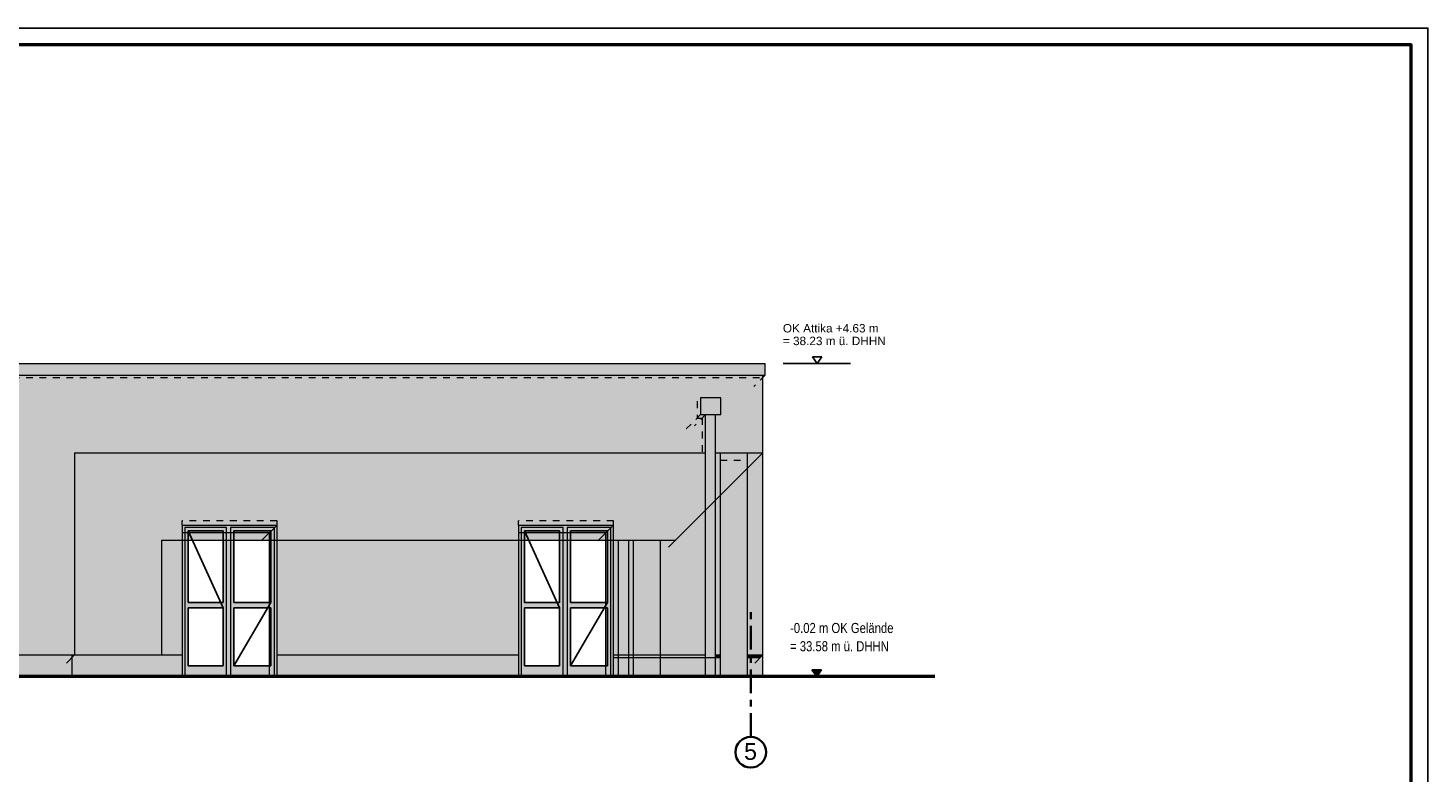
# Model space of a CAD drawing. Header units: metres. Extents: x 1169 to 1496, y -112 to 50.
# Tile 181 of 256: x 1376 to 1397, y -64 to -53. Entities that reach past the tile are written whole.
import ezdxf

# ---------------------------------------------------------------- set-up
doc = ezdxf.new("R2010")
doc.units = ezdxf.units.M
doc.header["$XCLIPFRAME"] = 2
for name, pattern in [('AUSGEZOGEN', [0]), ('PUNKT2_S9', [0.0015, 0, -0.0015]), ('STRICHPUNKT2_S5', [0.5, 0.35, -0.05, 0.05, -0.05]), ('VERDECKT2_S2', [0.15, 0.1, -0.05])]:
    doc.linetypes.add(name, pattern=pattern)
for name, color, linetype, lineweight in [('XR$1$Legende', 4, 'AUSGEZOGEN', 13), ('XR$2$Achsen', 4, 'AUSGEZOGEN', 13), ('XR$2$Allgemein', 4, 'AUSGEZOGEN', 13), ('XR$2$Ansicht', 1, 'AUSGEZOGEN', 50), ('XR$2$Beschriften', 4, 'AUSGEZOGEN', 13), ('XR$2$Dach_1', 3, 'AUSGEZOGEN', 18), ('XR$2$Maßlinie 1_50', 7, 'AUSGEZOGEN', 25), ('XR$2$Text 1_100', 3, 'AUSGEZOGEN', 18), ('XR$2$Türen', 3, 'AUSGEZOGEN', 18), ('XR$2$Wegeflächen', 4, 'AUSGEZOGEN', 13), ('XR$3$Design', 4, 'AUSGEZOGEN', 13), ('XR$3$Muster', 4, 'AUSGEZOGEN', 13), ('XR$3$Möblierung', 4, 'AUSGEZOGEN', 13), ('XR$4$Ansicht', 1, 'AUSGEZOGEN', 50), ('XR$4$Muster', 4, 'AUSGEZOGEN', 13), ('XR$4$Möblierung', 4, 'AUSGEZOGEN', 13), ('XR$4$STANDARD_1', 7, 'AUSGEZOGEN', 25), ('XR$5$Möblierung', 4, 'AUSGEZOGEN', 13)]:
    doc.layers.add(name, color=color, linetype=linetype, lineweight=lineweight)
doc.styles.add('ARIAL', font='arial.ttf')
picture_1 = doc.add_image_def('image1.tif', size_in_pixel=(512, 512))

# ---------------------------------------------------------------- blocks, each defined once
blk = doc.blocks.new('NSY145')
at = {"color": 0, "linetype": 'ByBlock', "lineweight": -2}
for p, q in [((-0.035, 0.05), (0, 0.05)), ((0, 0), (-0.035, 0.05)), ((0.03, 0.048), (-0.03, 0.048)), ((-0.03, 0.048), (0, 0.004)), ((-0.025, 0.045), (0, 0.045)), ((0, 0.009), (-0.025, 0.045)), ((0.021, 0.043), (-0.021, 0.043)), ((-0.021, 0.043), (0, 0.013)), ((-0.016, 0.04), (0, 0.04)), ((0, 0.017), (-0.016, 0.04)), ((0.011, 0.038), (-0.011, 0.038)), ((-0.011, 0.038), (0, 0.022)), ((-0.006, 0.035), (0, 0.035)), ((0, 0.026), (-0.006, 0.035)), ((0.001, 0.033), (-0.001, 0.033)), ((-0.001, 0.033), (0, 0.031)), ((0, 0.05), (0.035, 0.05)), ((0.035, 0.05), (0, 0)), ((0, 0.004), (0.03, 0.048)), ((0, 0.045), (0.025, 0.045)), ((0.025, 0.045), (0, 0.009)), ((0, 0.013), (0.021, 0.043)), ((0, 0.04), (0.016, 0.04)), ((0.016, 0.04), (0, 0.017)), ((0, 0.022), (0.011, 0.038)), ((0, 0.035), (0.006, 0.035)), ((0.006, 0.035), (0, 0.026)), ((0, 0.031), (0.001, 0.033))]:
    blk.add_line(p, q, dxfattribs=at)
blk = doc.blocks.new('NSY144')
at = {"color": 0, "linetype": 'ByBlock', "lineweight": -2}
for p, q in [((0.035, 0.05), (-0.035, 0.05)), ((-0.035, 0.05), (0, 0)), ((0, 0), (0.035, 0.05))]:
    blk.add_line(p, q, dxfattribs=at)

msp = doc.modelspace()

# ---------------------------------------------------------------- hatches: boundary and pattern name
at = {"layer": 'XR$3$Muster', "linetype": 'AUSGEZOGEN', "lineweight": 13, "transparency": 33554687}
msp.add_hatch(color=252, dxfattribs=at).paths.add_polyline_path([(1386.1317, -58.3558), (1386.4317, -58.3558), (1386.4317, -58.1058), (1386.1317, -58.1058)])
h = msp.add_hatch(color=7, dxfattribs=at)
h.set_gradient(color1=(199, 199, 199), color2=(48, 48, 48), one_color=1, name='INVCYLINDER')
h.paths.add_polyline_path([(1386.2067, -62.2451), (1386.3567, -62.2451), (1386.3567, -58.3558), (1386.2067, -58.3558)], flags=0)
at = {"layer": 'XR$3$Möblierung', "linetype": 'AUSGEZOGEN', "lineweight": 13, "true_color": 0x9f9d98, "transparency": 33554687}
msp.add_hatch(color=253, dxfattribs=at).paths.add_polyline_path([(1387.0881, -57.7724), (1387.0881, -57.5951), (1359.8411, -57.5951), (1356.6825, -57.5964), (1356.6825, -57.7724)])
at = {"layer": 'XR$4$Muster', "linetype": 'AUSGEZOGEN', "lineweight": 13, "transparency": 33554687}
for points in [[(1386.08, -58.4075), (1386.155, -58.4075), (1386.155, -58.9251), (1386.2067, -58.9251), (1386.2067, -58.3558), (1386.1317, -58.3558), (1386.1317, -58.1058), (1386.08, -58.1575)], [(1378.4281, -60.1124), (1379.7208, -60.1124), (1379.7208, -62.2251), (1379.8381, -62.2251), (1379.8381, -59.9951), (1378.4281, -59.9951)], [(1383.4281, -60.1124), (1384.7208, -60.1124), (1384.7208, -62.2251), (1384.8381, -62.2251), (1384.8381, -59.9951), (1383.4281, -59.9951)], [(1373.5831, -61.9251), (1373.5831, -61.9651), (1378.4281, -61.9651), (1378.4281, -61.9251)], [(1379.8381, -61.9251), (1379.8381, -61.9651), (1383.4281, -61.9651), (1383.4281, -61.9251)], [(1386.2067, -61.9651), (1386.2067, -61.9251), (1384.8381, -61.9251), (1384.8381, -61.9651)], [(1386.4281, -61.9651), (1386.4281, -61.9251), (1386.3567, -61.9251), (1386.3567, -61.9651)], [(1386.8281, -61.9651), (1387.0181, -61.9651), (1387.0531, -61.9301), (1387.0531, -61.9251), (1386.8281, -61.9251)]]:
    msp.add_hatch(color=250, dxfattribs=at).paths.add_polyline_path(points)
at = {"layer": 'XR$4$Möblierung', "linetype": 'AUSGEZOGEN', "lineweight": 13, "transparency": 33554687}
msp.add_hatch(color=59, dxfattribs=at).paths.add_polyline_path([(1387.0581, -57.7724), (1356.7081, -57.7724), (1356.7081, -57.8024), (1387.0581, -57.8024)])
at = {"layer": 'XR$4$STANDARD_1', "linetype": 'AUSGEZOGEN', "lineweight": 50, "transparency": 33554687}
for points in [[(1385.5353, -62.2451), (1385.5353, -60.2179), (1385.7653, -60.2179), (1386.2067, -59.7765), (1386.2067, -58.9251), (1376.8281, -58.9251), (1376.8281, -61.9251), (1378.1209, -61.9251), (1378.1209, -60.2179), (1385.1353, -60.2179), (1385.1353, -62.2451)], [(1387.0581, -58.9251), (1386.3567, -58.9251), (1386.3567, -59.6265), (1386.4281, -59.5551), (1386.4281, -59.0317), (1386.8281, -59.0317), (1386.8281, -59.1551)], [(1385.0639, -60.2179), (1384.9139, -60.2179), (1384.9139, -62.2451), (1385.0639, -62.2451)]]:
    msp.add_hatch(color=250, dxfattribs=at).paths.add_polyline_path(points)
at = {"layer": 'XR$5$Möblierung', "linetype": 'AUSGEZOGEN', "lineweight": 13, "true_color": 0xe1d7c9, "transparency": 33554687}
h = msp.add_hatch(color=254, dxfattribs=at)
h.paths.add_polyline_path([(1386.08, -58.1575), (1386.1317, -58.1058), (1386.4317, -58.1058), (1386.4317, -58.3558), (1386.3567, -58.3558), (1386.3567, -58.9251), (1387.0581, -58.9251), (1387.0581, -57.8024), (1356.7681, -57.8024), (1356.7681, -61.9251), (1360.3279, -61.9251), (1360.3279, -60.4351), (1357.9281, -60.4351), (1357.9281, -59.4951), (1360.3279, -59.4951), (1360.3279, -58.4075), (1360.2529, -58.4075), (1360.2529, -58.1575), (1360.3046, -58.1058), (1360.6046, -58.1058), (1360.6046, -58.3558), (1360.5296, -58.3558), (1360.5296, -59.4951), (1373.3815, -59.4951), (1373.3815, -58.4075), (1373.3065, -58.4075), (1373.3065, -58.1575), (1373.3581, -58.1058), (1373.6581, -58.1058), (1373.6581, -58.3558), (1373.5831, -58.3558), (1373.5831, -59.4951), (1375.4631, -59.4951), (1375.4631, -60.4351), (1373.5831, -60.4351), (1373.5831, -61.9251), (1376.8281, -61.9251), (1376.8281, -58.9251), (1386.155, -58.9251), (1386.155, -58.4075), (1386.08, -58.4075)])
h.paths.add_polyline_path([(1360.5296, -60.4351), (1360.5296, -61.9251), (1373.3815, -61.9251), (1373.3815, -60.4351)])
h.paths.add_polyline_path([(1386.8281, -62.2451), (1386.8281, -59.0317), (1386.4281, -59.0317), (1386.4281, -62.2451)])
h.paths.add_polyline_path([(1375.4221, -60.5055), (1374.7621, -60.5055), (1374.7926, -60.4751), (1375.4526, -60.4751)], flags=16)
h.paths.add_polyline_path([(1357.9281, -60.4751), (1358.5881, -60.4751), (1358.5577, -60.5055), (1357.8977, -60.5055)], flags=16)
h.paths.add_polyline_path([(1360.6781, -60.4751), (1361.3381, -60.4751), (1361.3077, -60.5055), (1360.6477, -60.5055)], flags=16)
h.paths.add_polyline_path([(1373.1821, -60.5055), (1372.5221, -60.5055), (1372.5526, -60.4751), (1373.2126, -60.4751)], flags=16)
h.paths.add_polyline_path([(1370.5577, -60.5055), (1369.8977, -60.5055), (1369.9281, -60.4751), (1370.5881, -60.4751)], flags=16)
h.paths.add_polyline_path([(1369.1827, -60.5055), (1368.5227, -60.5055), (1368.5531, -60.4751), (1369.2131, -60.4751)], flags=16)
h.paths.add_polyline_path([(1366.0577, -60.5055), (1365.3977, -60.5055), (1365.4281, -60.4751), (1366.0881, -60.4751)], flags=16)
h.paths.add_polyline_path([(1363.6827, -60.5055), (1363.0227, -60.5055), (1363.0531, -60.4751), (1363.7131, -60.4751)], flags=16)
at = {"layer": 'XR$5$Möblierung', "linetype": 'AUSGEZOGEN', "lineweight": 13, "true_color": 0xcdc4b7, "transparency": 33554687}
for points in [[(1386.8281, -59.1551), (1386.8281, -61.9251), (1387.0581, -61.9251), (1387.0581, -58.9251)], [(1386.4281, -61.9251), (1386.4281, -59.5551), (1386.3567, -59.6265), (1386.3567, -61.9251)], [(1385.5353, -61.9251), (1386.2067, -61.9251), (1386.2067, -59.7765), (1385.7653, -60.2179), (1385.5353, -60.2179)], [(1378.1209, -60.2179), (1378.1209, -61.9251), (1378.4281, -61.9251), (1378.4281, -60.2179)], [(1379.8381, -60.2179), (1379.8381, -61.9251), (1383.4281, -61.9251), (1383.4281, -60.2179)], [(1384.9139, -61.9251), (1384.9139, -60.2179), (1384.8381, -60.2179), (1384.8381, -61.9251)], [(1385.1353, -61.9251), (1385.1353, -60.2179), (1385.0639, -60.2179), (1385.0639, -61.9251)]]:
    msp.add_hatch(color=9, dxfattribs=at).paths.add_polyline_path(points)
at = {"layer": 'XR$5$Möblierung', "linetype": 'AUSGEZOGEN', "lineweight": 13, "true_color": 0x6b665e, "transparency": 33554687}
h = msp.add_hatch(color=251, dxfattribs=at)
h.paths.add_polyline_path([(1379.1981, -61.2251), (1379.7208, -61.2251), (1379.7208, -61.1451), (1379.1981, -61.1451), (1379.1981, -60.2179), (1379.0381, -60.2179), (1379.0381, -61.1451), (1378.5181, -61.1451), (1378.5181, -60.2179), (1378.4281, -60.2179), (1378.4281, -62.2251), (1379.7208, -62.2251), (1379.7208, -62.0851), (1379.1981, -62.0851)])
h.paths.add_polyline_path([(1378.5181, -62.0851), (1378.5181, -61.2251), (1379.0381, -61.2251), (1379.0381, -62.0851)], flags=16)
h = msp.add_hatch(color=251, dxfattribs=at)
h.paths.add_polyline_path([(1384.1981, -61.2251), (1384.7208, -61.2251), (1384.7208, -61.1451), (1384.1981, -61.1451), (1384.1981, -60.2179), (1384.0381, -60.2179), (1384.0381, -61.1451), (1383.5181, -61.1451), (1383.5181, -60.2179), (1383.4281, -60.2179), (1383.4281, -62.2251), (1384.7208, -62.2251), (1384.7208, -62.0851), (1384.1981, -62.0851)])
h.paths.add_polyline_path([(1383.5181, -62.0851), (1383.5181, -61.2251), (1384.0381, -61.2251), (1384.0381, -62.0851)], flags=16)
at = {"layer": 'XR$5$Möblierung', "linetype": 'AUSGEZOGEN', "lineweight": 13, "true_color": 0xc1b7a5, "transparency": 33554687}
msp.add_hatch(color=253, dxfattribs=at).paths.add_polyline_path([(1373.5831, -62.2451), (1376.7881, -62.2451), (1376.7881, -61.9651), (1373.5831, -61.9651)])
at = {"layer": 'XR$5$Möblierung', "linetype": 'AUSGEZOGEN', "lineweight": 13, "true_color": 0xada494, "transparency": 33554687}
for points in [[(1384.8381, -61.9651), (1384.8381, -62.2251), (1383.4281, -62.2251), (1383.4281, -61.9651), (1379.8381, -61.9651), (1379.8381, -62.2251), (1378.4281, -62.2251), (1378.4281, -61.9651), (1376.7881, -61.9651), (1376.7881, -62.2451), (1384.9139, -62.2451), (1384.9139, -61.9651)], [(1385.1353, -62.2451), (1385.1353, -61.9651), (1385.0639, -61.9651), (1385.0639, -62.2451)], [(1386.2067, -62.2451), (1386.2067, -61.9651), (1385.5353, -61.9651), (1385.5353, -62.2451)], [(1386.3567, -61.9651), (1386.3567, -62.2451), (1386.4281, -62.2451), (1386.4281, -61.9651)], [(1386.8281, -61.9651), (1386.8281, -62.2451), (1387.0531, -62.2451), (1387.0531, -61.9301), (1387.0181, -61.9651)]]:
    msp.add_hatch(color=253, dxfattribs=at).paths.add_polyline_path(points)

# ---------------------------------------------------------------- linework, layer by layer
at = {"layer": 'XR$1$Legende', "color": 6, "linetype": 'AUSGEZOGEN', "lineweight": 25, "transparency": 33554687}
msp.add_lwpolyline([(1337.4935, -87.6131), (1396.9435, -87.6131), (1396.9435, -52.6131), (1337.4935, -52.6131), (1337.4935, -87.6131)], close=True, dxfattribs=at)
at = {"layer": 'XR$1$Legende', "color": 1, "linetype": 'AUSGEZOGEN', "lineweight": 50, "transparency": 33554687}
msp.add_lwpolyline([(1338.4935, -87.3631), (1396.6935, -87.3631), (1396.6935, -52.8631), (1338.4935, -52.8631), (1338.4935, -87.3631)], close=True, dxfattribs=at)
at = {"layer": 'XR$2$Achsen', "color": 35, "linetype": 'STRICHPUNKT2_S5', "lineweight": 35, "transparency": 33554687}
msp.add_line((1386.8781, -63.1415), (1386.8781, -61.2451), dxfattribs=at)
at = {"layer": 'XR$2$Achsen', "color": 35, "linetype": 'AUSGEZOGEN', "lineweight": 35, "transparency": 33554687}
msp.add_circle((1386.8781, -63.3697), 0.2282, dxfattribs=at)
at = {"layer": 'XR$2$Allgemein', "color": 4, "linetype": 'AUSGEZOGEN', "lineweight": 13, "transparency": 33554687}
for p, q in [((1376.8281, -58.9251), (1386.2067, -58.9251)), ((1376.8281, -58.9251), (1376.8281, -61.9251)), ((1386.3567, -58.9251), (1387.0581, -58.9251))]:
    msp.add_line(p, q, dxfattribs=at)
at = {"layer": 'XR$2$Ansicht', "color": 4, "linetype": 'AUSGEZOGEN', "lineweight": 13, "transparency": 33554687}
for p, q in [((1356.6825, -57.5951), (1387.0881, -57.5951)), ((1387.0881, -57.5951), (1387.0881, -57.7724)), ((1387.0881, -57.7724), (1356.6825, -57.7724)), ((1387.0581, -61.9251), (1387.0581, -57.7724)), ((1386.2067, -62.2451), (1386.2067, -58.3558)), ((1386.3567, -62.2451), (1386.3567, -58.3558)), ((1386.4281, -62.2451), (1386.4281, -58.9251)), ((1386.8281, -62.2451), (1386.8281, -58.9251)), ((1378.4281, -59.9951), (1378.4281, -62.2251)), ((1379.0881, -60.0301), (1378.4681, -60.0301)), ((1378.4681, -60.0301), (1378.4681, -62.2251)), ((1379.0381, -60.0801), (1378.5181, -60.0801)), ((1379.0881, -62.2251), (1379.0881, -60.0301)), ((1379.7981, -60.0301), (1379.1481, -60.0301)), ((1379.1481, -60.0301), (1379.1481, -62.2251)), ((1379.7481, -60.0801), (1379.1981, -60.0801)), ((1379.7981, -62.2251), (1379.7981, -60.0301)), ((1379.8381, -62.2251), (1379.8381, -59.9951)), ((1383.4281, -59.9951), (1383.4281, -62.2251)), ((1384.0881, -60.0301), (1383.4681, -60.0301)), ((1383.4681, -60.0301), (1383.4681, -62.2251)), ((1384.0381, -60.0801), (1383.5181, -60.0801)), ((1384.0881, -62.2251), (1384.0881, -60.0301)), ((1384.7981, -60.0301), (1384.1481, -60.0301)), ((1384.1481, -60.0301), (1384.1481, -62.2251)), ((1384.7481, -60.0801), (1384.1981, -60.0801)), ((1384.7981, -62.2251), (1384.7981, -60.0301)), ((1384.8381, -62.2251), (1384.8381, -59.9951)), ((1379.0381, -61.1451), (1378.5181, -61.1451)), ((1379.7481, -61.1451), (1379.1981, -61.1451)), ((1384.0381, -61.1451), (1383.5181, -61.1451)), ((1384.7481, -61.1451), (1384.1981, -61.1451)), ((1378.5181, -61.2251), (1379.0381, -61.2251)), ((1379.1981, -61.2251), (1379.7481, -61.2251)), ((1383.5181, -61.2251), (1384.0381, -61.2251)), ((1384.1981, -61.2251), (1384.7481, -61.2251)), ((1373.5831, -61.9251), (1378.4281, -61.9251)), ((1376.7881, -61.9251), (1376.7881, -62.2451)), ((1379.8381, -61.9251), (1383.4281, -61.9251)), ((1384.8381, -61.9251), (1386.2067, -61.9251)), ((1386.3567, -61.9251), (1386.4281, -61.9251)), ((1386.8281, -61.9251), (1387.0581, -61.9251)), ((1387.0531, -61.9251), (1387.0531, -62.2451)), ((1378.5181, -62.0851), (1379.0381, -62.0851)), ((1379.1981, -62.0851), (1379.7481, -62.0851)), ((1383.5181, -62.0851), (1384.0381, -62.0851)), ((1384.1981, -62.0851), (1384.7481, -62.0851))]:
    msp.add_line(p, q, dxfattribs=at)
at = {"layer": 'XR$2$Ansicht', "color": 4, "linetype": 'VERDECKT2_S2', "lineweight": 13, "transparency": 33554687}
for p, q in [((1379.8381, -59.9351), (1378.4281, -59.9351)), ((1384.8381, -59.9351), (1383.4281, -59.9351))]:
    msp.add_line(p, q, dxfattribs=at)
at = {"layer": 'XR$2$Ansicht', "color": 4, "linetype": 'AUSGEZOGEN', "lineweight": 13, "transparency": 33554687}
msp.add_lwpolyline([(1386.1317, -58.3558), (1386.4317, -58.3558), (1386.4317, -58.1058), (1386.1317, -58.1058), (1386.1317, -58.3558)], close=True, dxfattribs=at)
at = {"layer": 'XR$2$Dach_1', "color": 4, "linetype": 'AUSGEZOGEN', "lineweight": 13, "transparency": 33554687}
for p, q in [((1378.4281, -62.2251), (1379.8381, -62.2251)), ((1383.4281, -62.2251), (1384.8381, -62.2251))]:
    msp.add_line(p, q, dxfattribs=at)
at = {"layer": 'XR$2$Maßlinie 1_50', "color": 7, "linetype": 'AUSGEZOGEN', "lineweight": 25, "transparency": 33554687}
msp.add_line((1388.3584, -57.5945), (1387.3584, -57.5945), dxfattribs=at)
at = {"layer": 'XR$2$Türen', "color": 3, "linetype": 'AUSGEZOGEN', "lineweight": 13, "transparency": 33554687}
for p, q in [((1378.4281, -59.9951), (1378.4281, -59.9351)), ((1378.5181, -60.0801), (1378.5181, -61.1451)), ((1379.0381, -61.1451), (1379.0381, -60.0801)), ((1379.1981, -60.0801), (1379.1981, -61.1451)), ((1379.7481, -61.1451), (1379.7481, -60.0801)), ((1379.8381, -59.9951), (1379.8381, -59.9351)), ((1383.4281, -59.9951), (1383.4281, -59.9351)), ((1383.5181, -60.0801), (1383.5181, -61.1451)), ((1384.0381, -61.1451), (1384.0381, -60.0801)), ((1384.1981, -60.0801), (1384.1981, -61.1451)), ((1384.7481, -61.1451), (1384.7481, -60.0801)), ((1384.8381, -59.9951), (1384.8381, -59.9351)), ((1378.5181, -61.2251), (1378.5181, -62.0851)), ((1379.0381, -62.0851), (1379.0381, -61.2251)), ((1379.1981, -61.2251), (1379.1981, -62.0851)), ((1379.7481, -62.0851), (1379.7481, -61.2251)), ((1383.5181, -61.2251), (1383.5181, -62.0851)), ((1384.0381, -62.0851), (1384.0381, -61.2251)), ((1384.1981, -61.2251), (1384.1981, -62.0851)), ((1384.7481, -62.0851), (1384.7481, -61.2251))]:
    msp.add_line(p, q, dxfattribs=at)
at = {"layer": 'XR$2$Türen', "color": 4, "linetype": 'AUSGEZOGEN', "lineweight": 13, "transparency": 33554687}
for p, q in [((1378.4281, -59.9951), (1379.8381, -59.9951)), ((1383.4281, -59.9951), (1384.8381, -59.9951))]:
    msp.add_line(p, q, dxfattribs=at)
at = {"layer": 'XR$2$Wegeflächen', "color": 1, "linetype": 'AUSGEZOGEN', "lineweight": 50, "transparency": 33554687}
msp.add_line((1389.613, -62.2451), (1338.7717, -62.2451), dxfattribs=at)
at = {"layer": 'XR$4$Ansicht', "color": 7, "linetype": 'PUNKT2_S9', "lineweight": 13, "transparency": 33554687}
for p, q in [((1356.7081, -57.8024), (1387.0581, -57.8024)), ((1387.0881, -57.7724), (1386.9228, -57.9377)), ((1386.08, -58.1575), (1386.08, -58.4075)), ((1386.1317, -58.3558), (1385.8727, -58.6148)), ((1386.2067, -58.3558), (1386.0414, -58.5211)), ((1386.08, -58.4075), (1386.155, -58.4075)), ((1386.155, -58.4075), (1386.155, -58.9251)), ((1386.4281, -59.0317), (1386.8281, -59.0317))]:
    msp.add_line(p, q, dxfattribs=at)
at = {"layer": 'XR$4$Ansicht', "color": 35, "linetype": 'AUSGEZOGEN', "lineweight": 13, "transparency": 33554687}
for p, q in [((1387.0581, -58.9251), (1385.6573, -60.3259)), ((1379.7208, -60.1124), (1378.4281, -60.1124)), ((1379.8381, -59.9951), (1379.6034, -60.2298)), ((1379.7208, -60.1124), (1379.7208, -62.2251)), ((1384.7208, -60.1124), (1383.4281, -60.1124)), ((1384.8381, -59.9951), (1384.6034, -60.2298)), ((1384.7208, -60.1124), (1384.7208, -62.2251)), ((1378.1209, -60.2179), (1385.7653, -60.2179)), ((1378.1209, -60.2179), (1378.1209, -61.9251)), ((1384.9139, -62.2451), (1384.9139, -60.2179)), ((1385.0639, -62.2451), (1385.0639, -60.2179)), ((1385.1353, -62.2451), (1385.1353, -60.2179)), ((1385.5353, -62.2451), (1385.5353, -60.2179)), ((1376.8281, -61.9251), (1376.7079, -62.0453)), ((1386.4281, -61.9651), (1384.8381, -61.9651)), ((1387.0181, -61.9651), (1386.8281, -61.9651)), ((1387.0581, -61.9251), (1386.9379, -62.0453))]:
    msp.add_line(p, q, dxfattribs=at)

# ---------------------------------------------------------------- block references
at = {"layer": 'XR$2$Beschriften', "color": 3, "lineweight": 25, "transparency": 33554687, "xscale": 1.999999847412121, "yscale": 1.999999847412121, "zscale": 1.999999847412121}
msp.add_blockref('NSY145', (1387.8584, -62.2451), dxfattribs=at)
at = {"layer": 'XR$2$Maßlinie 1_50', "color": 7, "linetype": 'AUSGEZOGEN', "lineweight": 25, "transparency": 33554687, "xscale": 1.999999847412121, "yscale": 1.999999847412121, "zscale": 1.999999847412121}
msp.add_blockref('NSY144', (1387.8638, -57.5945), dxfattribs=at)

# ---------------------------------------------------------------- texts
at = {"layer": 'XR$2$Achsen', "color": 35, "linetype": 'AUSGEZOGEN', "lineweight": 35, "transparency": 33554687, "insert": (1386.7791, -63.4867), "char_height": 0.25, "width": 0.319622, "attachment_point": 7, "style": 'ARIAL'}
msp.add_mtext('\\W0.99;5', dxfattribs=at)
at = {"layer": 'XR$2$Text 1_100', "color": 7, "linetype": 'AUSGEZOGEN', "lineweight": 25, "transparency": 33554687, "insert": (1387.3561, -57.0096), "char_height": 0.125, "width": 1.595846, "attachment_point": 1, "line_spacing_factor": 0.903614, "style": 'ARIAL'}
msp.add_mtext('\\A1;{\\fArial|i0|b0;\\H0.125000;\\W1.000000;\\C7;OK Attika +4.63 m}\\P{\\fArial|i0|b0;\\H0.125000;\\W1.000000;\\C7;= 38.23 m ü. DHHN}\\P', dxfattribs=at)
at = {"layer": 'XR$2$Text 1_100', "color": 3, "linetype": 'AUSGEZOGEN', "lineweight": 25, "transparency": 33554687, "insert": (1387.4626, -61.4493), "char_height": 0.15, "width": 1.602159, "attachment_point": 1, "line_spacing_factor": 1.084337, "style": 'ARIAL'}
msp.add_mtext('\\A1;{\\fArial|i0|b0;\\H0.150000;\\W0.800000;\\C3;-0.02 m OK Gelände}\\P{\\fArial|i0|b0;\\H0.150000;\\W0.800000;\\C3;= 33.58 m ü. DHHN}\\P', dxfattribs=at)

# ---------------------------------------------------------------- pictures from other files: only their frames are drawn
at = {"layer": 'XR$3$Design', "color": 7, "linetype": 'AUSGEZOGEN', "lineweight": 25, "transparency": 33554687}
image = msp.add_image(picture_1, insert=(1378.5181, -62.0851), size_in_units=(0.52, 2.005), dxfattribs=at)
image.set_boundary_path([(-0.5, -0.5), (-0.5, 271.46), (511.5, 271.46), (511.5, -0.5), (-0.5, -0.5), (511.5, 291.89), (-0.5, 291.89), (-0.5, 511.5), (511.5, 511.5), (511.5, 291.89), (-0.5, -0.5)])
image = msp.add_image(picture_1, insert=(1379.1981, -62.0851), size_in_units=(0.55, 2.005), dxfattribs=at)
image.set_boundary_path([(-0.5, 511.5), (511.5, 511.5), (511.5, 291.89), (-0.5, 291.89), (-0.5, 511.5), (511.5, 271.46), (511.5, -0.5), (-0.5, -0.5), (-0.5, 271.46), (511.5, 271.46), (-0.5, 511.5)])
image = msp.add_image(picture_1, insert=(1383.5181, -62.0851), size_in_units=(0.52, 2.005), dxfattribs=at)
image.set_boundary_path([(-0.5, -0.5), (-0.5, 271.46), (511.5, 271.46), (511.5, -0.5), (-0.5, -0.5), (511.5, 291.89), (-0.5, 291.89), (-0.5, 511.5), (511.5, 511.5), (511.5, 291.89), (-0.5, -0.5)])
image = msp.add_image(picture_1, insert=(1384.1981, -62.0851), size_in_units=(0.55, 2.005), dxfattribs=at)
image.set_boundary_path([(-0.5, 511.5), (511.5, 511.5), (511.5, 291.89), (-0.5, 291.89), (-0.5, 511.5), (511.5, 271.46), (511.5, -0.5), (-0.5, -0.5), (-0.5, 271.46), (511.5, 271.46), (-0.5, 511.5)])

doc.saveas('drawing.dxf')
